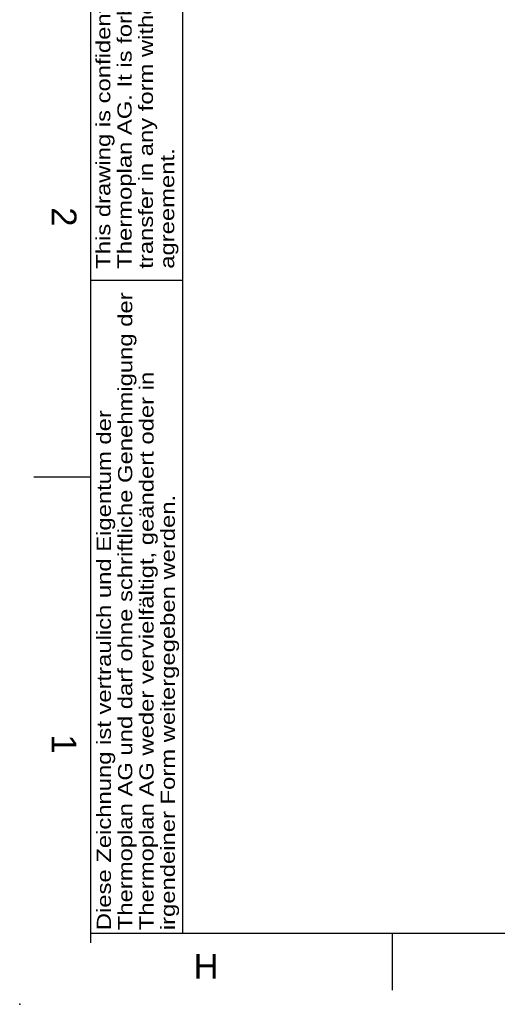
# Model space of a CAD drawing. Header units: millimetres. Extents: x -40 to 419, y 0 to 295.
# Tile 1 of 40: x 0 to 67, y 0 to 139. Entities that reach past the tile are written whole.
import ezdxf
from ezdxf import colors
from ezdxf.entities.mleader import LeaderData, LeaderLine
from ezdxf.math import Vec2, Vec3

# ---------------------------------------------------------------- set-up
doc = ezdxf.new("R2010")
doc.units = ezdxf.units.MM
for name, color, linetype in [('Cartouche', 7, 'Continuous'), ('Défaut', 7, 'Continuous'), ('Marges', 7, 'Continuous')]:
    doc.layers.add(name, color=color, linetype=linetype)
doc.styles.add('SEACAD_Arial', font='arial.ttf')

# ---------------------------------------------------------------- blocks, each defined once
blk = doc.blocks.new('_Dot')
at = {"color": 0, "linetype": 'ByBlock', "lineweight": -2}
blk.add_line((-0.5, 0), (-1, 0), dxfattribs=at)
at = {"color": 0, "linetype": 'ByBlock', "const_width": 0.5}
blk.add_lwpolyline([(-0.25, 0, 1), (0.25, 0, 1)], format="xyb", close=True, dxfattribs=at)
blk = doc.blocks.new('SE5')
at = {"layer": 'Marges', "char_height": 3.5, "width": 3.8216, "attachment_point": 1, "rotation": 270}
for s, insert in [('{\\fArial|b0||i0||c0|p34;\\C7;\\H3.5;\\W1.;2}', (8, 112.25)), ('{\\fArial|b0||i0||c0|p34;\\C7;\\H3.5;\\W1.;1}', (8, 38))]:
    blk.add_mtext(s, dxfattribs=dict(at, insert=insert))
at = {"layer": 'Marges', "insert": (24.5, 7.09), "char_height": 3.5, "width": 3.7133, "attachment_point": 1}
blk.add_mtext('{\\fArial|b0||i0||c0|p34;\\C7;\\H3.5;\\W1.;H}', dxfattribs=at)
blk = doc.blocks.new('SE4')
at = {"layer": 'Marges'}
blk.add_blockref('SE5', (0, 0), dxfattribs=at)
blk = doc.blocks.new('SE7')
at = {"layer": 'Défaut', "char_height": 2, "attachment_point": 1, "rotation": 90, "line_spacing_factor": 0.9, "style": 'SEACAD_Arial'}
for s, insert, width in [('{\\fArial|b0||i0||c0|p34;\\C7;\\H2.;\\W1.2;This drawing is confidential and belongs exclusively to \\P}{\\fArial|b0||i0||c0|p34;\\C7;\\H2.;\\W1.2;Thermoplan AG. It is forbidden to reproduce, to modify or \\P}{\\fArial|b0||i0||c0|p34;\\C7;\\H2.;\\W1.2;transfer in any form without the Thermoplan AG written \\P}{\\fArial|b0||i0||c0|p34;\\C7;\\H2.;\\W1.2;agreement.\\P}', (10.77, 103.59), 101.1835), ('{\\fArial|b0||i0||c0|p34;\\C7;\\H2.;\\W1.2;Diese Zeichnung ist vertraulich und Eigentum der \\P}{\\fArial|b0||i0||c0|p34;\\C7;\\H2.;\\W1.2;Thermoplan AG und darf ohne schriftliche Genehmigung der \\P}{\\fArial|b0||i0||c0|p34;\\C7;\\H2.;\\W1.2;Thermoplan AG weder vervielfältigt, geändert oder in \\P}{\\fArial|b0||i0||c0|p34;\\C7;\\H2.;\\W1.2;irgendeiner Form weitergegeben werden.\\P}', (10.86, 10.44), 96.7589)]:
    blk.add_mtext(s, dxfattribs=dict(at, insert=insert, width=width))
blk = doc.blocks.new('SE6')
at = {"layer": 'Défaut'}
blk.add_blockref('SE7', (0, 0), dxfattribs=at)

msp = doc.modelspace()

# ---------------------------------------------------------------- linework, layer by layer
at = {"layer": 'Défaut', "color": 7, "linetype": 'Continuous'}
for p, q in [((10, 194), (10, 8.639)), ((23, 10), (23, 194)), ((10, 102), (23, 102)), ((10, 10), (23, 10))]:
    msp.add_line(p, q, dxfattribs=at)
at = {"layer": 'Marges', "color": 7, "linetype": 'Continuous'}
for p, q in [((10, 287), (10, 10)), ((10, 74.25), (2, 74.25)), ((10, 10), (410, 10)), ((52.5, 10), (52.5, 2))]:
    msp.add_line(p, q, dxfattribs=at)
msp.add_point((0, 0), dxfattribs=at)

# ---------------------------------------------------------------- block references
for name in ['SE4', 'SE6']:
    msp.add_blockref(name, (0, 0))

# ---------------------------------------------------------------- leaders
at = {"layer": 'Cartouche', "color": 7, "linetype": 'Continuous'}
ml = msp.add_multileader_mtext('Standard', dxfattribs=at)
ml.set_content('{\\pxsm0.9;\\fArial|b0||i0||c0|p34;\\W1.;1 / 1\\P}', color=256)
ml.set_leader_properties()
ml.set_arrow_properties(name='DOT')
ml.build(insert=Vec2(0, 0))
ml.multileader.update_dxf_attribs({"leader_type": 0, "dogleg_length": 0, "arrow_head_size": 2})
ctx = ml.context
ctx.base_point, ctx.char_height, ctx.arrow_head_size, ctx.landing_gap_size = Vec3(399.7761, 12.1321), 2, 2, 0.7
ctx.text_align_type = 1
notes = []
notes.append((ctx, [(0, (0, 0, 0), (0, 0), (1, 0), 1, [])]))
ctx.mtext.insert, ctx.mtext.alignment = Vec3(404.0841, 13.1491), 2
for ctx, leaders in notes:
    for number, flags, end, landing, length, lines in leaders:
        leader = LeaderData()
        leader.index, (leader.has_last_leader_line, leader.has_dogleg_vector, leader.attachment_direction) = number, flags
        leader.last_leader_point, leader.dogleg_vector, leader.dogleg_length = Vec3(end), Vec3(landing), length
        for number, points, colour, breaks in lines:
            line = LeaderLine()
            line.index, line.vertices, line.color, line.breaks = number, Vec3.list(points), colors.encode_raw_color(colour), breaks
            leader.lines.append(line)
        ctx.leaders.append(leader)

doc.saveas('drawing.dxf')
